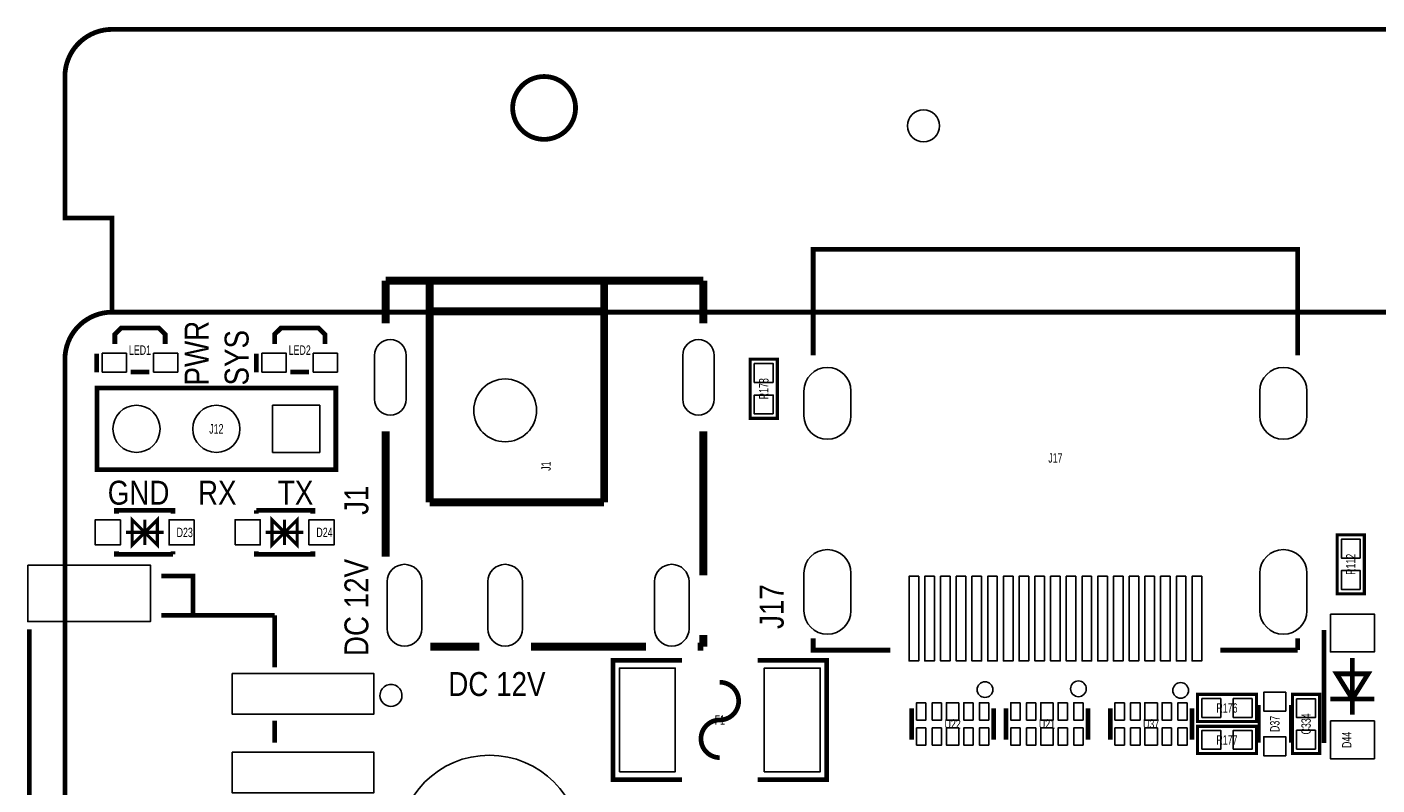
# Model space of a CAD drawing. Extents: x -1 to 127, y -8 to 79.
# Tile 3 of 14: x -1 to 42, y 55 to 79. Entities that reach past the tile are written whole.
import ezdxf
from ezdxf.enums import TextEntityAlignment as Align

# ---------------------------------------------------------------- set-up
doc = ezdxf.new("R2010")
doc.units = 0
for name, color, linetype in [('BG_OUTLINE', 12, 'CONTINUOUS'), ('BG_SILKSCREEN_TOP', 7, 'CONTINUOUS'), ('PG_SILKSCREEN_TOP', 7, 'CONTINUOUS'), ('PIN_TOP', 92, 'CONTINUOUS'), ('RD_SILKSCREEN_TOP', 7, 'CONTINUOUS')]:
    doc.layers.add(name, color=color, linetype=linetype)

msp = doc.modelspace()

# ---------------------------------------------------------------- linework, layer by layer
at = {"layer": 'BG_OUTLINE', "const_width": 0.1524}
for points in [[(125.000004, 70.000012), (125.000004, 73.000006), (126.500001, 73.000006), (126.500001, 77.499997, 0.414214), (125.000004, 78.999994), (1.499997, 78.999994, 0.414214), (0, 77.499997), (0, 73.000006), (1.499997, 73.000006), (1.499997, 70.000012)], [(16.239998, 76.499999, 1), (14.240002, 76.499999, 1), (16.239998, 76.499999)], [(125.000004, 0), (125.000004, -2.999994), (126.500001, -2.999994), (126.500001, -6.499987, -0.414214), (125.000004, -7.999984), (1.499997, -7.999984, -0.414214), (0, -6.499987), (0, -2.999994), (1.499997, -2.999994), (1.499997, 0, -0.414212), (0, 1.499997), (0, 68.49999, -0.414216), (1.499997, 70.000012), (43.999988, 70.000012), (43.999988, 60.949992), (58.000011, 60.949992), (58.000011, 70.000012), (125.000004, 70.000012, -0.414216), (126.500001, 68.49999), (126.500001, 1.499997, -0.414212), (125.000004, 0), (1.499997, 0)]]:
    msp.add_lwpolyline(points, format="xyb", dxfattribs=at)
at = {"layer": 'BG_OUTLINE'}
msp.add_lwpolyline([(125.000004, 0, 0.414212), (126.500001, 1.499997), (126.500001, 68.49999, 0.414216), (125.000004, 70.000012), (58.000011, 70.000012), (58.000011, 60.949992), (43.999988, 60.949992), (43.999988, 70.000012), (1.499997, 70.000012, 0.414216), (0, 68.49999), (0, 1.499997, 0.414212), (1.499997, 0)], format="xyb", close=True, dxfattribs=at)
at = {"layer": 'PG_SILKSCREEN_TOP'}
for points, const_width in [([(23.797209, 68.622291), (23.797209, 72.000008), (39.202792, 72.000008), (39.202792, 68.622291)], 0.1524), ([(10.200208, 71.00001), (20.299197, 71.00001)], 0.254), ([(10.200208, 71.00001), (10.200208, 69.64619)], 0.254), ([(11.599697, 71.00001), (11.599697, 63.95151)], 0.254), ([(17.149597, 71.00001), (17.149597, 70.75109)], 0.254), ([(17.149597, 70.75109), (17.149597, 63.95151)], 0.254), ([(20.299197, 71.00001), (20.299197, 69.64619)], 0.254), ([(11.599697, 70.02719), (17.149597, 70.02719)], 0.254), ([(1.5875, 68.99181), (1.5875, 69.29181), (1.787703, 69.492012), (2.987497, 69.492012), (3.1877, 69.29181), (3.1877, 68.99181)], 0.150089), ([(6.6675, 68.99181), (6.6675, 69.29181), (6.867703, 69.492012), (8.067497, 69.492012), (8.2677, 69.29181), (8.2677, 68.99181)], 0.150089), ([(1.011403, 68.681702), (1.011403, 68.081804)], 0.150089), ([(6.091403, 68.681702), (6.091403, 68.081804)], 0.150089), ([(21.7932, 66.6242), (21.7932, 68.5038), (22.6568, 68.5038), (22.6568, 66.6242), (21.7932, 66.6242)], 0.1016), ([(2.087601, 68.091914), (2.687599, 68.091914)], 0.150089), ([(7.167601, 68.091914), (7.767599, 68.091914)], 0.150089), ([(1.016, 64.987018), (8.615985, 64.987018), (8.615985, 67.587012), (1.016, 67.587012), (1.016, 64.987018)], 0.150012), ([(10.200208, 66.20449), (10.200208, 62.214201)], 0.254), ([(20.299197, 66.20449), (20.299197, 61.622305)], 0.254), ([(11.599697, 63.95151), (17.149597, 63.95151)], 0.254), ([(3.439998, 63.591999), (3.439998, 63.691999), (1.640002, 63.691999), (1.640002, 63.591999)], 0.150012), ([(6.085002, 63.691999), (7.884998, 63.691999), (7.884998, 63.591999)], 0.150012), ([(6.085002, 63.691999), (6.085002, 63.591999)], 0.150012), ([(2.54, 62.992), (2.939999, 63.391999), (2.939999, 62.592001), (2.54, 62.992), (2.140001, 62.592001), (2.140001, 63.391999), (2.54, 62.992)], 0.1), ([(2.54, 63.391999), (2.54, 62.592001)], 0.1), ([(6.985, 62.992), (6.585001, 62.592001), (6.585001, 63.391999), (6.985, 62.992), (7.384999, 63.391999), (7.384999, 62.592001), (6.985, 62.992)], 0.1), ([(6.985, 62.592001), (6.985, 63.391999)], 0.1), ([(3.139999, 62.992), (1.940001, 62.992)], 0.1), ([(6.385001, 62.992), (7.584999, 62.992)], 0.1), ([(40.4622, 61.0362), (40.4622, 62.9158), (41.3258, 62.9158), (41.3258, 61.0362), (40.4622, 61.0362)], 0.1016), ([(3.439998, 62.292001), (1.640002, 62.292001), (1.640002, 62.392001)], 0.150012), ([(3.439998, 62.292001), (3.439998, 62.392001)], 0.150012), ([(6.085002, 62.392001), (6.085002, 62.292001), (7.884998, 62.292001), (7.884998, 62.392001)], 0.150012), ([(3.069209, 61.60201), (4.069207, 61.60201), (4.069207, 60.401987)], 0.150012), ([(3.069209, 60.352), (6.669202, 60.352)], 0.150012), ([(6.669202, 60.352), (6.669202, 58.701991)], 0.150012), ([(-1.130808, 48.302012), (-1.130808, 59.901988)], 0.150012), ([(20.299197, 59.730005), (20.299197, 59.351596)], 0.254), ([(26.250113, 59.244611), (23.797209, 59.244611), (23.797209, 59.622309)], 0.1524), ([(39.202792, 59.622309), (39.202792, 59.244611)], 0.1524), ([(40.044802, 56.289804), (40.044802, 59.889796)], 0.150012), ([(11.617503, 59.351596), (13.179603, 59.351596)], 0.254), ([(14.817903, 59.351596), (18.480608, 59.351596)], 0.254), ([(20.118908, 59.351596), (20.299197, 59.351596)], 0.254), ([(39.202792, 59.244611), (36.749888, 59.244611)], 0.1524), ([(19.628002, 55.123004), (17.428007, 55.123004), (17.428007, 58.922996), (19.628002, 58.922996)], 0.150012), ([(22.027998, 58.922996), (24.227993, 58.922996), (24.227993, 55.123004), (22.027998, 55.123004)], 0.150012), ([(40.9448, 58.989798), (40.9448, 57.189802)], 0.150012), ([(40.9448, 57.689902), (41.444901, 58.489698), (40.444699, 58.489698), (40.9448, 57.689902)], 0.150012), ([(37.8968, 56.9722), (36.0172, 56.9722), (36.0172, 57.8358), (37.8968, 57.8358), (37.8968, 56.9722)], 0.1016), ([(37.978359, 56.296001), (37.978359, 57.495999)], 0.1), ([(38.978357, 56.296001), (38.978357, 57.495999)], 0.1), ([(39.9034, 57.8358), (39.9034, 55.9562), (39.0398, 55.9562), (39.0398, 57.8358), (39.9034, 57.8358)], 0.1016), ([(41.644799, 57.689902), (40.244801, 57.689902)], 0.150012), ([(26.932865, 56.395899), (26.932865, 57.396101)], 0.150089), ([(29.532859, 56.395899), (29.532859, 57.396101)], 0.150089), ([(29.932859, 56.395899), (29.932859, 57.396101)], 0.150089), ([(32.532853, 56.395899), (32.532853, 57.396101)], 0.150089), ([(33.244003, 56.395899), (33.244003, 57.396101)], 0.150089), ([(35.843997, 56.395899), (35.843997, 57.396101)], 0.150089), ([(6.669202, 57.001994), (6.669202, 56.301996)], 0.150012), ([(36.0172, 56.8198), (37.8968, 56.8198), (37.8968, 55.9562), (36.0172, 55.9562), (36.0172, 56.8198)], 0.1016)]:
    msp.add_lwpolyline(points, dxfattribs=dict(at, const_width=const_width))
for points in [[(10.719206, 57.801993, 1), (10.019194, 57.802007, 1)], [(29.510787, 57.9882, 1), (29.01082, 57.988203, 1)], [(32.482587, 58.0136, 1), (31.98262, 58.013603, 1)], [(35.733787, 57.9628, 1), (35.23382, 57.962803, 1)]]:
    msp.add_lwpolyline(points, format="xyb", close=True, dxfattribs=at)
at = {"layer": 'PG_SILKSCREEN_TOP', "const_width": 0.150012}
for points in [[(20.828, 57.023, 1), (20.828, 58.222998)], [(20.828, 57.023, 1), (20.828, 55.823002)]]:
    msp.add_lwpolyline(points, format="xyb", dxfattribs=at)
at = {"layer": 'PIN_TOP'}
for points in [[(10.850397, 68.62633), (10.850397, 67.22684, -1), (9.849587, 67.22684), (9.849587, 68.62633, -1)], [(20.649819, 68.62633), (20.649819, 67.22684, -1), (19.649008, 67.22684), (19.649008, 68.62633, -1)], [(23.500791, 66.7036), (23.500791, 67.491, -1), (24.999391, 67.491), (24.999391, 66.7036, -1)], [(38.000584, 66.7036), (38.000584, 67.491, -1), (39.499184, 67.491), (39.499184, 66.7036, -1)], [(23.500791, 60.500387), (23.500791, 61.694187, -1), (24.999391, 61.694187), (24.999391, 60.500387, -1)], [(38.000584, 60.500387), (38.000584, 61.694187, -1), (39.499184, 61.694187), (39.499184, 60.500387, -1)], [(11.349495, 61.425493), (11.349495, 59.924277, -1), (10.2497, 59.924277), (10.2497, 61.425493, -1)], [(14.549895, 61.425493), (14.549895, 59.924277, -1), (13.4501, 59.924277), (13.4501, 61.425493, -1)], [(19.848411, 61.425493), (19.848411, 59.924277, -1), (18.748616, 59.924277), (18.748616, 61.425493, -1)]]:
    msp.add_lwpolyline(points, format="xyb", close=True, dxfattribs=at)
for points in [[(1.187475, 68.091914), (1.187475, 68.691912), (1.957476, 68.691912), (1.957476, 68.091914)], [(2.817698, 68.091914), (2.817698, 68.691912), (3.587699, 68.691912), (3.587699, 68.091914)], [(6.267475, 68.091914), (6.267475, 68.691912), (7.037476, 68.691912), (7.037476, 68.091914)], [(7.897698, 68.091914), (7.897698, 68.691912), (8.667699, 68.691912), (8.667699, 68.091914)], [(22.524695, 67.764177), (21.925305, 67.764177), (21.925305, 68.363567), (22.524695, 68.363567)], [(8.106042, 67.037064), (8.106042, 65.536966), (6.605943, 65.536966), (6.605943, 67.037064)], [(22.524695, 66.764433), (21.925305, 66.764433), (21.925305, 67.363823), (22.524695, 67.363823)], [(1.764995, 63.391999), (1.764995, 62.592001), (0.964997, 62.592001), (0.964997, 63.391999)], [(4.115003, 63.391999), (4.115003, 62.592001), (3.315005, 62.592001), (3.315005, 63.391999)], [(5.409997, 62.592001), (5.409997, 63.391999), (6.209995, 63.391999), (6.209995, 62.592001)], [(7.760005, 62.592001), (7.760005, 63.391999), (8.560003, 63.391999), (8.560003, 62.592001)], [(41.193695, 62.176177), (40.594305, 62.176177), (40.594305, 62.775567), (41.193695, 62.775567)], [(-1.180808, 61.951997), (2.719184, 61.951997), (2.719184, 60.152001), (-1.180808, 60.152001)], [(27.152295, 61.593603), (27.152295, 58.901203), (26.847495, 58.901203), (26.847495, 61.593603)], [(27.652396, 61.593603), (27.652396, 58.901203), (27.347596, 58.901203), (27.347596, 61.593603)], [(28.152293, 61.593603), (28.152293, 58.901203), (27.847493, 58.901203), (27.847493, 61.593603)], [(28.652394, 61.593603), (28.652394, 58.901203), (28.347594, 58.901203), (28.347594, 61.593603)], [(29.152291, 61.593603), (29.152291, 58.901203), (28.847491, 58.901203), (28.847491, 61.593603)], [(29.652392, 61.593603), (29.652392, 58.901203), (29.347592, 58.901203), (29.347592, 61.593603)], [(30.152289, 61.593603), (30.152289, 58.901203), (29.847489, 58.901203), (29.847489, 61.593603)], [(30.65239, 61.593603), (30.65239, 58.901203), (30.34759, 58.901203), (30.34759, 61.593603)], [(31.152287, 61.593603), (31.152287, 58.901203), (30.847487, 58.901203), (30.847487, 61.593603)], [(31.652388, 61.593603), (31.652388, 58.901203), (31.347588, 58.901203), (31.347588, 61.593603)], [(32.152488, 61.593603), (32.152488, 58.901203), (31.847688, 58.901203), (31.847688, 61.593603)], [(32.652386, 61.593603), (32.652386, 58.901203), (32.347586, 58.901203), (32.347586, 61.593603)], [(33.152486, 61.593603), (33.152486, 58.901203), (32.847686, 58.901203), (32.847686, 61.593603)], [(33.652384, 61.593603), (33.652384, 58.901203), (33.347584, 58.901203), (33.347584, 61.593603)], [(34.152484, 61.593603), (34.152484, 58.901203), (33.847684, 58.901203), (33.847684, 61.593603)], [(34.652382, 61.593603), (34.652382, 58.901203), (34.347582, 58.901203), (34.347582, 61.593603)], [(35.152482, 61.593603), (35.152482, 58.901203), (34.847682, 58.901203), (34.847682, 61.593603)], [(35.65238, 61.593603), (35.65238, 58.901203), (35.34758, 58.901203), (35.34758, 61.593603)], [(36.15248, 61.593603), (36.15248, 58.901203), (35.84768, 58.901203), (35.84768, 61.593603)], [(41.193695, 61.176433), (40.594305, 61.176433), (40.594305, 61.775823), (41.193695, 61.775823)], [(40.244801, 60.389745), (41.644799, 60.389745), (41.644799, 59.189849), (40.244801, 59.189849)], [(5.319204, 58.502004), (9.819195, 58.502004), (9.819195, 57.202007), (5.319204, 57.202007)], [(17.632985, 55.372991), (17.632985, 58.672984), (19.412991, 58.672984), (19.412991, 55.372991)], [(22.242983, 55.372991), (22.242983, 58.672984), (24.02299, 58.672984), (24.02299, 55.372991)], [(27.382864, 57.570954), (27.382864, 57.021044), (27.082864, 57.021044), (27.082864, 57.570954)], [(27.882761, 57.570954), (27.882761, 57.021044), (27.582762, 57.021044), (27.582762, 57.570954)], [(28.432862, 57.570954), (28.432862, 57.021044), (28.032862, 57.021044), (28.032862, 57.570954)], [(28.882962, 57.570954), (28.882962, 57.021044), (28.582963, 57.021044), (28.582963, 57.570954)], [(29.38286, 57.570954), (29.38286, 57.021044), (29.08286, 57.021044), (29.08286, 57.570954)], [(30.382858, 57.570954), (30.382858, 57.021044), (30.082858, 57.021044), (30.082858, 57.570954)], [(30.882755, 57.570954), (30.882755, 57.021044), (30.582756, 57.021044), (30.582756, 57.570954)], [(31.432856, 57.570954), (31.432856, 57.021044), (31.032856, 57.021044), (31.032856, 57.570954)], [(31.882956, 57.570954), (31.882956, 57.021044), (31.582957, 57.021044), (31.582957, 57.570954)], [(32.382854, 57.570954), (32.382854, 57.021044), (32.082854, 57.021044), (32.082854, 57.570954)], [(33.694002, 57.570954), (33.694002, 57.021044), (33.394002, 57.021044), (33.394002, 57.570954)], [(34.193899, 57.570954), (34.193899, 57.021044), (33.8939, 57.021044), (33.8939, 57.570954)], [(34.744, 57.570954), (34.744, 57.021044), (34.344, 57.021044), (34.344, 57.570954)], [(35.1941, 57.570954), (35.1941, 57.021044), (34.894101, 57.021044), (34.894101, 57.570954)], [(35.693998, 57.570954), (35.693998, 57.021044), (35.393998, 57.021044), (35.393998, 57.570954)], [(36.756823, 57.703695), (36.756823, 57.104305), (36.157433, 57.104305), (36.157433, 57.703695)], [(37.756567, 57.703695), (37.756567, 57.104305), (37.157177, 57.104305), (37.157177, 57.703695)], [(38.828358, 57.306007), (38.128359, 57.306007), (38.128359, 57.906006), (38.828358, 57.906006)], [(39.171905, 57.695567), (39.771295, 57.695567), (39.771295, 57.096177), (39.171905, 57.096177)], [(27.382864, 56.770956), (27.382864, 56.221046), (27.082864, 56.221046), (27.082864, 56.770956)], [(27.882761, 56.770956), (27.882761, 56.221046), (27.582762, 56.221046), (27.582762, 56.770956)], [(28.432862, 56.770956), (28.432862, 56.221046), (28.032862, 56.221046), (28.032862, 56.770956)], [(28.882962, 56.770956), (28.882962, 56.221046), (28.582963, 56.221046), (28.582963, 56.770956)], [(29.38286, 56.770956), (29.38286, 56.221046), (29.08286, 56.221046), (29.08286, 56.770956)], [(30.382858, 56.770956), (30.382858, 56.221046), (30.082858, 56.221046), (30.082858, 56.770956)], [(30.882755, 56.770956), (30.882755, 56.221046), (30.582756, 56.221046), (30.582756, 56.770956)], [(31.432856, 56.770956), (31.432856, 56.221046), (31.032856, 56.221046), (31.032856, 56.770956)], [(31.882956, 56.770956), (31.882956, 56.221046), (31.582957, 56.221046), (31.582957, 56.770956)], [(32.382854, 56.770956), (32.382854, 56.221046), (32.082854, 56.221046), (32.082854, 56.770956)], [(33.694002, 56.770956), (33.694002, 56.221046), (33.394002, 56.221046), (33.394002, 56.770956)], [(34.193899, 56.770956), (34.193899, 56.221046), (33.8939, 56.221046), (33.8939, 56.770956)], [(34.744, 56.770956), (34.744, 56.221046), (34.344, 56.221046), (34.344, 56.770956)], [(35.1941, 56.770956), (35.1941, 56.221046), (34.894101, 56.221046), (34.894101, 56.770956)], [(35.693998, 56.770956), (35.693998, 56.221046), (35.393998, 56.221046), (35.393998, 56.770956)], [(36.157433, 56.088305), (36.157433, 56.687695), (36.756823, 56.687695), (36.756823, 56.088305)], [(37.157177, 56.088305), (37.157177, 56.687695), (37.756567, 56.687695), (37.756567, 56.088305)], [(39.171905, 56.695823), (39.771295, 56.695823), (39.771295, 56.096433), (39.171905, 56.096433)], [(40.244801, 56.989751), (41.644799, 56.989751), (41.644799, 55.789855), (40.244801, 55.789855)], [(38.828358, 55.885994), (38.128359, 55.885994), (38.128359, 56.485993), (38.828358, 56.485993)], [(5.319204, 56.002009), (9.819195, 56.002009), (9.819195, 54.702011), (5.319204, 54.702011)]]:
    msp.add_lwpolyline(points, close=True, dxfattribs=at)
for centre, radius in [((27.305, 75.929998), 0.508), ((13.999997, 66.875101), 0.999503), ((2.275992, 66.287015), 0.750049), ((4.815992, 66.287015), 0.750049), ((13.499998, 52.999996), 2.899994)]:
    msp.add_circle(centre, radius, dxfattribs=at)

# ---------------------------------------------------------------- texts
at = {"layer": 'BG_SILKSCREEN_TOP', "width": 0.866667}
for s, p in [('PWR', (4.572, 67.6656)), ('SYS', (5.842, 67.6656)), ('J1', (9.652, 63.5508)), ('DC 12V', (9.652, 59.055)), ('J17', (22.86, 59.9186))]:
    msp.add_text(s, height=0.762, rotation=90, dxfattribs=at).set_placement(p)
for s, p in [('GND', (1.361592, 63.874015)), ('RX', (4.231792, 63.874015)), ('TX', (6.771792, 63.874015)), ('DC 12V', (12.192, 57.785))]:
    msp.add_text(s, height=0.762, dxfattribs=at).set_placement(p)
at = {"layer": 'RD_SILKSCREEN_TOP', "width": 0.700025}
for s, p in [('LED1', (2.3876, 68.641976)), ('LED2', (7.4676, 68.641976)), ('J12', (4.815992, 66.137028)), ('J17', (31.500013, 65.211731)), ('D23', (3.81, 62.842013)), ('D24', (8.255, 62.842013)), ('R176', (36.957, 57.254013)), ('F1', (20.828, 56.873013)), ('U22', (28.232862, 56.746013)), ('U21', (31.232856, 56.746013)), ('U37', (34.544, 56.746013)), ('R177', (36.957, 56.238013))]:
    msp.add_text(s, height=0.299999, dxfattribs=at).set_placement(p, align=Align.CENTER)
for s, p in [('R178', (22.374987, 67.563873)), ('J1', (15.45049, 65.100733)), ('R112', (41.043987, 61.975873)), ('D37', (38.628345, 56.895873)), ('C334', (39.621587, 56.895873)), ('D44', (40.917012, 56.388))]:
    msp.add_text(s, height=0.299999, rotation=90, dxfattribs=at).set_placement(p, align=Align.CENTER)

doc.saveas('drawing.dxf')
